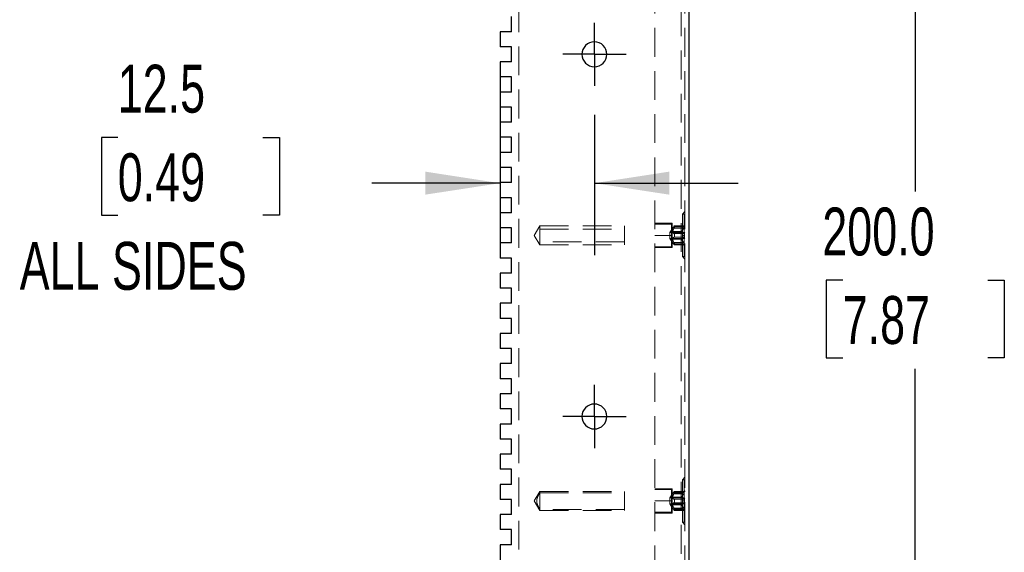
# Model space of a CAD drawing. Header units: millimetres. Extents: x 0 to 838, y 0 to 648.
# Tile 11 of 20: x 388 to 518, y 302 to 373. Entities that reach past the tile are written whole.
import ezdxf

# ---------------------------------------------------------------- set-up
doc = ezdxf.new("R2010")
doc.units = ezdxf.units.MM
doc.header["$LTSCALE"] = 3
doc.linetypes.add('CENTERX2', pattern=[20.32, 12.7, -2.54, 2.54, -2.54])
doc.linetypes.add('HIDDEN', pattern=[1.905, 1.27, -0.635])
doc.layers.add('CENTER', color=40, linetype='CENTERX2')
doc.layers.add('DIMENSIONS', color=140, linetype='Continuous', lineweight=25)
doc.styles.add('SLDTEXTSTYLE0', font='TXT', dxfattribs={"width": 0.7})
doc.dimstyles.new('SLDDIMSTYLE1', dxfattribs={"dimtxt": 6.474023, "dimasz": 9.906, "dimexe": 0, "dimexo": 0.0625, "dimgap": 1.618506, "dimtad": 0, "dimtih": 1, "dimtoh": 1, "dimdec": 1, "dimrnd": 1e-09, "dimzin": 4, "dimdsep": 46, "dimtxsty": 'SLDTEXTSTYLE0', "dimsah": 1, "dimcen": 0.09, "dimadec": 0, "dimazin": 1, "dimtfac": 1, "dimtdec": 1, "dimtofl": 0, "dimtmove": 0, "dimatfit": 3, "dimfxl": 0, "dimfrac": 2, "dimtolj": 1, "dimtzin": 12, "dimarcsym": 0})
doc.dimstyles.new('SLDDIMSTYLE2', dxfattribs={"dimtxt": 6.474023, "dimasz": 9.906, "dimexe": 0, "dimexo": 0.0625, "dimgap": 1.618506, "dimtad": 0, "dimtih": 1, "dimtoh": 1, "dimdec": 1, "dimrnd": 1e-09, "dimzin": 12, "dimdsep": 46, "dimtxsty": 'SLDTEXTSTYLE0', "dimsah": 1, "dimcen": 0.09, "dimadec": 0, "dimazin": 3, "dimtfac": 1, "dimtdec": 1, "dimtmove": 0, "dimatfit": 0, "dimfxl": 0, "dimfrac": 2, "dimtolj": 1, "dimtzin": 12, "dimarcsym": 0})

# ---------------------------------------------------------------- blocks, each defined once
blk = doc.blocks.new('_D_11')
at = {"layer": 'DIMENSIONS'}
for p, q in [((476.38, 431.61), (516.1, 431.61)), ((506.57, 431.61), (506.57, 349.91)), ((496.96, 338.17), (494.78, 338.17)), ((494.78, 338.17), (494.78, 327.88)), ((516.19, 338.17), (518.37, 338.17)), ((518.37, 338.17), (518.37, 327.88)), ((494.78, 327.88), (496.96, 327.88)), ((518.37, 327.88), (516.19, 327.88)), ((506.57, 231.61), (506.57, 326.43)), ((480.38, 231.61), (516.1, 231.61))]:
    blk.add_line(p, q, dxfattribs=at)
for points in [[(506.57, 431.61), (505.05, 421.7), (508.1, 421.7)], [(506.57, 231.61), (508.1, 241.51), (505.05, 241.51)]]:
    blk.add_solid(points, dxfattribs=at)
at = {"layer": 'DIMENSIONS', "char_height": 6.35, "attachment_point": 1, "style": 'SLDTEXTSTYLE0'}
for s, insert in [('200.0', (494.26, 347.8)), ('7.87', (496.96, 336.07))]:
    blk.add_mtext(s, dxfattribs=dict(at, insert=insert))
blk = doc.blocks.new('_D_12')
at = {"layer": 'DIMENSIONS'}
for p, q in [((451.57, 365.3), (451.57, 341.51)), ((464.07, 360.11), (464.07, 341.51)), ((400.93, 357.09), (398.76, 357.09)), ((398.76, 357.09), (398.76, 346.8)), ((420.17, 357.09), (422.34, 357.09)), ((422.34, 357.09), (422.34, 346.8)), ((451.57, 351.03), (434.6, 351.03)), ((464.07, 351.03), (483.12, 351.03)), ((398.76, 346.8), (400.93, 346.8)), ((422.34, 346.8), (420.17, 346.8))]:
    blk.add_line(p, q, dxfattribs=at)
for points in [[(451.57, 351.03), (441.67, 352.56), (441.67, 349.51)], [(464.07, 351.03), (473.98, 349.51), (473.98, 352.56)]]:
    blk.add_solid(points, dxfattribs=at)
at = {"layer": 'DIMENSIONS', "char_height": 6.35, "attachment_point": 1, "style": 'SLDTEXTSTYLE0'}
for s, insert in [('12.5', (400.93, 366.73)), ('0.49', (400.93, 354.99)), ('ALL SIDES', (387.94, 343.25))]:
    blk.add_mtext(s, dxfattribs=dict(at, insert=insert))
blk = doc.blocks.new('SW_CENTERMARKSYMBOL_13')
at = {"layer": 'CENTER', "color": 0}
for p, q in [((0, 2.54), (0, 4.19)), ((0, 0), (0, 2.54)), ((-2.54, 0), (-4.19, 0)), ((0, 0), (-2.54, 0)), ((0, 0), (0, -2.54)), ((0, 0), (2.54, 0)), ((2.54, 0), (4.19, 0)), ((0, -2.54), (0, -4.19))]:
    blk.add_line(p, q, dxfattribs=at)
blk = doc.blocks.new('SW_CENTERMARKSYMBOL_14')
at = {"layer": 'CENTER', "color": 0}
for p, q in [((0, 2.54), (0, 4.19)), ((0, 0), (0, 2.54)), ((-2.54, 0), (-4.19, 0)), ((0, 0), (-2.54, 0)), ((0, 0), (0, -2.54)), ((0, 0), (2.54, 0)), ((2.54, 0), (4.19, 0)), ((0, -2.54), (0, -4.19))]:
    blk.add_line(p, q, dxfattribs=at)

msp = doc.modelspace()

# ---------------------------------------------------------------- linework, layer by layer
at = {"color": 7, "linetype": 'HIDDEN', "lineweight": 18}
for p, q in [((472.07, 451.61), (472.07, 236.61)), ((476.07, 451.61), (476.07, 236.61)), ((454.07, 239.61), (454.07, 448.61)), ((475.57, 448.61), (475.57, 239.61)), ((476.07, 347.26), (475.72, 346.91)), ((474.37, 345.71), (472.07, 345.71)), ((474.27, 345.61), (474.37, 345.71)), ((474.37, 344.11), (474.37, 345.71)), ((475.72, 346.91), (475.72, 344.11)), ((475.97, 346.91), (475.72, 346.91)), ((475.97, 341.31), (475.97, 346.91)), ((475.97, 346.91), (475.97, 341.31)), ((475.97, 341.31), (475.97, 346.91)), ((475.97, 346.91), (475.97, 341.31)), ((475.97, 341.31), (475.97, 346.91)), ((475.97, 346.91), (475.97, 341.31)), ((475.97, 341.31), (475.97, 346.91)), ((475.97, 346.91), (475.97, 341.31)), ((456.07, 344.11), (456.83, 345.36)), ((456.83, 345.36), (468.07, 345.36)), ((456.83, 345.36), (456.83, 342.86)), ((456.83, 344.93), (468.07, 344.93)), ((468.07, 345.36), (468.07, 342.86)), ((474.27, 345.61), (472.07, 345.61)), ((474.07, 344.51), (474.45, 345.13)), ((474.07, 344.51), (474.07, 343.71)), ((474.07, 344.51), (476.02, 344.51)), ((474.27, 342.61), (474.27, 345.61)), ((474.45, 345.13), (474.45, 345.13)), ((474.45, 345.13), (475.68, 345.13)), ((474.45, 345.13), (474.45, 345.13)), ((474.45, 345.13), (474.45, 345.13)), ((474.45, 345.13), (474.45, 345.13)), ((474.45, 345.13), (474.45, 345.13)), ((474.45, 345.13), (474.45, 345.13)), ((474.45, 345.13), (474.45, 345.13)), ((474.45, 345.13), (474.45, 345.13)), ((474.45, 344.62), (474.45, 344.61)), ((474.45, 344.62), (475.68, 344.62)), ((474.45, 344.62), (475.68, 344.62)), ((474.45, 344.62), (475.68, 344.62)), ((474.45, 344.62), (475.68, 344.62)), ((474.45, 344.62), (475.68, 344.62)), ((474.45, 344.62), (475.68, 344.62)), ((474.45, 344.62), (475.68, 344.62)), ((474.45, 344.62), (475.68, 344.62)), ((474.45, 344.61), (475.68, 344.61)), ((474.45, 344.61), (475.68, 344.61)), ((474.45, 344.61), (475.68, 344.61)), ((474.45, 344.61), (475.68, 344.61)), ((474.45, 344.61), (475.68, 344.61)), ((474.45, 344.61), (475.68, 344.61)), ((474.45, 344.61), (475.68, 344.61)), ((474.45, 344.61), (475.68, 344.61)), ((476.08, 345.36), (474.59, 345.36)), ((474.6, 345.29), (475.92, 345.29)), ((474.6, 345.29), (475.92, 345.29)), ((474.6, 345.29), (475.92, 345.29)), ((474.6, 345.29), (475.92, 345.29)), ((474.6, 345.29), (475.92, 345.29)), ((474.6, 345.29), (475.92, 345.29)), ((474.6, 345.29), (475.92, 345.29)), ((474.6, 345.29), (475.92, 345.29)), ((474.6, 345.05), (475.92, 345.05)), ((474.6, 345.05), (475.92, 345.05)), ((474.6, 345.05), (475.92, 345.05)), ((474.6, 345.05), (475.92, 345.05)), ((474.6, 345.05), (475.92, 345.05)), ((474.6, 345.05), (475.92, 345.05)), ((474.6, 345.05), (475.92, 345.05)), ((474.6, 345.05), (475.92, 345.05)), ((474.6, 344.35), (475.92, 344.35)), ((474.6, 344.35), (475.92, 344.35)), ((474.6, 344.35), (475.92, 344.35)), ((474.6, 344.35), (475.92, 344.35)), ((474.6, 344.35), (475.92, 344.35)), ((474.6, 344.35), (475.92, 344.35)), ((474.6, 344.35), (475.92, 344.35)), ((474.6, 344.35), (475.92, 344.35)), ((476.07, 345.52), (475.68, 345.13)), ((475.68, 345.13), (475.68, 345.13)), ((475.68, 345.13), (475.68, 345.13)), ((475.68, 345.13), (475.68, 345.13)), ((475.68, 345.13), (475.68, 345.13)), ((475.68, 344.62), (475.68, 344.61)), ((476.02, 343.71), (476.02, 344.51)), ((476.07, 344.46), (476.02, 344.51)), ((456.07, 344.11), (456.83, 342.86)), ((468.07, 343.26), (456.83, 343.26)), ((472.07, 344.11), (474.37, 344.11)), ((472.07, 344.11), (474.37, 344.11)), ((472.07, 344.11), (474.37, 344.11)), ((472.07, 344.11), (474.37, 344.11)), ((472.07, 344.11), (474.37, 344.11)), ((472.07, 344.11), (474.37, 344.11)), ((472.07, 344.11), (474.37, 344.11)), ((472.07, 344.11), (474.37, 344.11)), ((474.07, 343.71), (474.45, 343.09)), ((474.07, 343.71), (476.02, 343.71)), ((474.37, 342.51), (474.37, 344.11)), ((474.45, 343.6), (474.45, 343.59)), ((474.45, 343.6), (475.68, 343.6)), ((474.45, 343.6), (475.68, 343.6)), ((474.45, 343.6), (475.68, 343.6)), ((474.45, 343.6), (475.68, 343.6)), ((474.45, 343.6), (475.68, 343.6)), ((474.45, 343.6), (475.68, 343.6)), ((474.45, 343.6), (475.68, 343.6)), ((474.45, 343.6), (475.68, 343.6)), ((474.45, 343.59), (475.68, 343.59)), ((474.45, 343.59), (475.68, 343.59)), ((474.45, 343.59), (475.68, 343.59)), ((474.45, 343.59), (475.68, 343.59)), ((474.45, 343.59), (475.68, 343.59)), ((474.45, 343.59), (475.68, 343.59)), ((474.45, 343.59), (475.68, 343.59)), ((474.45, 343.59), (475.68, 343.59)), ((474.45, 343.09), (474.45, 343.09)), ((474.45, 343.09), (475.68, 343.09)), ((474.45, 343.09), (474.45, 343.09)), ((474.45, 343.09), (474.45, 343.09)), ((474.45, 343.09), (474.45, 343.09)), ((474.45, 343.09), (474.45, 343.09)), ((474.45, 343.09), (474.45, 343.09)), ((474.45, 343.09), (474.45, 343.09)), ((474.45, 343.09), (474.45, 343.09)), ((474.6, 343.86), (475.92, 343.86)), ((474.6, 343.86), (475.92, 343.86)), ((474.6, 343.86), (475.92, 343.86)), ((474.6, 343.86), (475.92, 343.86)), ((474.6, 343.86), (475.92, 343.86)), ((474.6, 343.86), (475.92, 343.86)), ((474.6, 343.86), (475.92, 343.86)), ((474.6, 343.86), (475.92, 343.86)), ((474.6, 343.16), (475.92, 343.16)), ((474.6, 343.16), (475.92, 343.16)), ((474.6, 343.16), (475.92, 343.16)), ((474.6, 343.16), (475.92, 343.16)), ((474.6, 343.16), (475.92, 343.16)), ((474.6, 343.16), (475.92, 343.16)), ((474.6, 343.16), (475.92, 343.16)), ((474.6, 343.16), (475.92, 343.16)), ((475.68, 343.6), (475.68, 343.59)), ((475.68, 343.09), (475.68, 343.09)), ((475.68, 343.09), (476.07, 342.7)), ((475.68, 343.09), (475.68, 343.09)), ((475.68, 343.09), (475.68, 343.09)), ((475.68, 343.09), (475.68, 343.09)), ((475.68, 343.09), (475.68, 343.09)), ((475.68, 343.09), (475.68, 343.09)), ((475.68, 343.09), (475.68, 343.09)), ((475.68, 343.09), (475.68, 343.09)), ((475.72, 344.11), (476.07, 344.11)), ((475.72, 344.11), (476.07, 344.11)), ((475.72, 344.11), (475.72, 341.31)), ((475.72, 344.11), (476.07, 344.11)), ((475.72, 344.11), (476.07, 344.11)), ((475.72, 344.11), (476.07, 344.11)), ((475.72, 344.11), (476.07, 344.11)), ((475.72, 344.11), (476.07, 344.11)), ((475.72, 344.11), (476.07, 344.11)), ((476.07, 343.76), (476.02, 343.71)), ((456.83, 342.86), (468.07, 342.86)), ((474.27, 342.61), (472.07, 342.61)), ((472.07, 342.51), (474.37, 342.51)), ((474.27, 342.61), (474.37, 342.51)), ((474.6, 342.92), (475.92, 342.92)), ((474.6, 342.92), (475.92, 342.92)), ((474.6, 342.92), (475.92, 342.92)), ((474.6, 342.92), (475.92, 342.92)), ((474.6, 342.92), (475.92, 342.92)), ((474.6, 342.92), (475.92, 342.92)), ((474.6, 342.92), (475.92, 342.92)), ((474.6, 342.92), (475.92, 342.92)), ((474.68, 342.85), (476.05, 342.85)), ((475.97, 341.31), (475.72, 341.31)), ((475.72, 341.31), (476.07, 340.96)), ((476.07, 312.06), (475.72, 311.71)), ((474.37, 310.51), (472.07, 310.51)), ((474.27, 310.41), (474.37, 310.51)), ((474.37, 308.91), (474.37, 310.51)), ((475.72, 311.71), (475.72, 308.91)), ((475.97, 311.71), (475.72, 311.71)), ((475.97, 306.11), (475.97, 311.71)), ((475.97, 311.71), (475.97, 306.11)), ((475.97, 306.11), (475.97, 311.71)), ((475.97, 311.71), (475.97, 306.11)), ((475.97, 306.11), (475.97, 311.71)), ((475.97, 311.71), (475.97, 306.11)), ((475.97, 306.11), (475.97, 311.71)), ((475.97, 311.71), (475.97, 306.11)), ((456.07, 308.91), (456.83, 310.16)), ((456.83, 310.16), (456.83, 307.66)), ((456.83, 310.16), (468.07, 310.16)), ((456.83, 310.01), (468.07, 310.01)), ((468.07, 310.16), (468.07, 307.66)), ((474.27, 310.41), (472.07, 310.41)), ((474.07, 309.31), (474.45, 309.93)), ((474.07, 309.31), (474.07, 308.51)), ((474.07, 309.31), (476.02, 309.31)), ((474.27, 307.41), (474.27, 310.41)), ((474.45, 309.93), (474.45, 309.93)), ((474.45, 309.93), (475.68, 309.93)), ((474.45, 309.93), (474.45, 309.93)), ((474.45, 309.93), (474.45, 309.93)), ((474.45, 309.93), (474.45, 309.93)), ((474.45, 309.93), (474.45, 309.93)), ((474.45, 309.93), (474.45, 309.93)), ((474.45, 309.93), (474.45, 309.93)), ((474.45, 309.93), (474.45, 309.93)), ((474.45, 309.43), (474.45, 309.42)), ((474.45, 309.43), (475.68, 309.43)), ((474.45, 309.43), (475.68, 309.43)), ((474.45, 309.43), (475.68, 309.43)), ((474.45, 309.43), (475.68, 309.43)), ((474.45, 309.43), (475.68, 309.43)), ((474.45, 309.43), (475.68, 309.43)), ((474.45, 309.43), (475.68, 309.43)), ((474.45, 309.43), (475.68, 309.43)), ((474.45, 309.42), (475.68, 309.42)), ((474.45, 309.42), (475.68, 309.42)), ((474.45, 309.42), (475.68, 309.42)), ((474.45, 309.42), (475.68, 309.42)), ((474.45, 309.42), (475.68, 309.42)), ((474.45, 309.42), (475.68, 309.42)), ((474.45, 309.42), (475.68, 309.42)), ((474.45, 309.42), (475.68, 309.42)), ((476.08, 310.17), (474.59, 310.17)), ((474.6, 310.1), (475.92, 310.1)), ((474.6, 310.1), (475.92, 310.1)), ((474.6, 310.1), (475.92, 310.1)), ((474.6, 310.1), (475.92, 310.1)), ((474.6, 310.1), (475.92, 310.1)), ((474.6, 310.1), (475.92, 310.1)), ((474.6, 310.1), (475.92, 310.1)), ((474.6, 310.1), (475.92, 310.1)), ((474.6, 309.85), (475.92, 309.85)), ((474.6, 309.85), (475.92, 309.85)), ((474.6, 309.85), (475.92, 309.85)), ((474.6, 309.85), (475.92, 309.85)), ((474.6, 309.85), (475.92, 309.85)), ((474.6, 309.85), (475.92, 309.85)), ((474.6, 309.85), (475.92, 309.85)), ((474.6, 309.85), (475.92, 309.85)), ((474.6, 309.15), (475.92, 309.15)), ((474.6, 309.15), (475.92, 309.15)), ((474.6, 309.15), (475.92, 309.15)), ((474.6, 309.15), (475.92, 309.15)), ((474.6, 309.15), (475.92, 309.15)), ((474.6, 309.15), (475.92, 309.15)), ((474.6, 309.15), (475.92, 309.15)), ((474.6, 309.15), (475.92, 309.15)), ((476.07, 310.32), (475.68, 309.93)), ((475.68, 309.93), (475.68, 309.93)), ((475.68, 309.93), (475.68, 309.93)), ((475.68, 309.93), (475.68, 309.93)), ((475.68, 309.93), (475.68, 309.93)), ((475.68, 309.43), (475.68, 309.42)), ((476.02, 308.51), (476.02, 309.31)), ((476.07, 309.26), (476.02, 309.31)), ((456.07, 308.91), (456.83, 307.66)), ((472.07, 308.91), (474.37, 308.91)), ((472.07, 308.91), (474.37, 308.91)), ((472.07, 308.91), (474.37, 308.91)), ((472.07, 308.91), (474.37, 308.91)), ((472.07, 308.91), (474.37, 308.91)), ((472.07, 308.91), (474.37, 308.91)), ((472.07, 308.91), (474.37, 308.91)), ((472.07, 308.91), (474.37, 308.91)), ((474.07, 308.51), (474.45, 307.89)), ((474.07, 308.51), (476.02, 308.51)), ((474.37, 307.31), (474.37, 308.91)), ((474.45, 308.41), (474.45, 308.4)), ((474.45, 308.41), (475.68, 308.41)), ((474.45, 308.41), (475.68, 308.41)), ((474.45, 308.41), (475.68, 308.41)), ((474.45, 308.41), (475.68, 308.41)), ((474.45, 308.41), (475.68, 308.41)), ((474.45, 308.41), (475.68, 308.41)), ((474.45, 308.41), (475.68, 308.41)), ((474.45, 308.41), (475.68, 308.41)), ((474.45, 308.4), (475.68, 308.4)), ((474.45, 308.4), (475.68, 308.4)), ((474.45, 308.4), (475.68, 308.4)), ((474.45, 308.4), (475.68, 308.4)), ((474.45, 308.4), (475.68, 308.4)), ((474.45, 308.4), (475.68, 308.4)), ((474.45, 308.4), (475.68, 308.4)), ((474.45, 308.4), (475.68, 308.4)), ((474.45, 307.89), (474.45, 307.89)), ((474.45, 307.89), (475.68, 307.89)), ((474.45, 307.89), (474.45, 307.89)), ((474.45, 307.89), (474.45, 307.89)), ((474.45, 307.89), (474.45, 307.89)), ((474.45, 307.89), (474.45, 307.89)), ((474.45, 307.89), (474.45, 307.89)), ((474.45, 307.89), (474.45, 307.89)), ((474.45, 307.89), (474.45, 307.89)), ((474.6, 308.67), (475.92, 308.67)), ((474.6, 308.67), (475.92, 308.67)), ((474.6, 308.67), (475.92, 308.67)), ((474.6, 308.67), (475.92, 308.67)), ((474.6, 308.67), (475.92, 308.67)), ((474.6, 308.67), (475.92, 308.67)), ((474.6, 308.67), (475.92, 308.67)), ((474.6, 308.67), (475.92, 308.67)), ((474.6, 307.97), (475.92, 307.97)), ((474.6, 307.97), (475.92, 307.97)), ((474.6, 307.97), (475.92, 307.97)), ((474.6, 307.97), (475.92, 307.97)), ((474.6, 307.97), (475.92, 307.97)), ((474.6, 307.97), (475.92, 307.97)), ((474.6, 307.97), (475.92, 307.97)), ((474.6, 307.97), (475.92, 307.97)), ((475.68, 308.41), (475.68, 308.4)), ((475.68, 307.89), (475.68, 307.89)), ((475.68, 307.89), (476.07, 307.5)), ((475.68, 307.89), (475.68, 307.89)), ((475.68, 307.89), (475.68, 307.89)), ((475.68, 307.89), (475.68, 307.89)), ((475.68, 307.89), (475.68, 307.89)), ((475.68, 307.89), (475.68, 307.89)), ((475.68, 307.89), (475.68, 307.89)), ((475.68, 307.89), (475.68, 307.89)), ((475.72, 308.91), (476.07, 308.91)), ((475.72, 308.91), (476.07, 308.91)), ((475.72, 308.91), (475.72, 306.11)), ((475.72, 308.91), (476.07, 308.91)), ((475.72, 308.91), (476.07, 308.91)), ((475.72, 308.91), (476.07, 308.91)), ((475.72, 308.91), (476.07, 308.91)), ((475.72, 308.91), (476.07, 308.91)), ((475.72, 308.91), (476.07, 308.91)), ((476.07, 308.56), (476.02, 308.51)), ((468.07, 307.8), (456.83, 307.8)), ((456.83, 307.66), (468.07, 307.66)), ((474.27, 307.41), (472.07, 307.41)), ((472.07, 307.31), (474.37, 307.31)), ((474.27, 307.41), (474.37, 307.31)), ((474.6, 307.73), (475.92, 307.73)), ((474.6, 307.73), (475.92, 307.73)), ((474.6, 307.73), (475.92, 307.73)), ((474.6, 307.73), (475.92, 307.73)), ((474.6, 307.73), (475.92, 307.73)), ((474.6, 307.73), (475.92, 307.73)), ((474.6, 307.73), (475.92, 307.73)), ((474.6, 307.73), (475.92, 307.73)), ((474.68, 307.66), (476.05, 307.66)), ((475.97, 306.11), (475.72, 306.11)), ((475.72, 306.11), (476.07, 305.76))]:
    msp.add_line(p, q, dxfattribs=at)
for p, q in [((476.57, 451.61), (476.57, 236.61)), ((453.07, 371.11), (453.07, 373.11)), ((451.57, 371.11), (451.57, 369.11)), ((453.07, 371.11), (451.57, 371.11)), ((453.07, 369.11), (451.57, 369.11)), ((453.07, 367.11), (453.07, 369.11)), ((451.57, 367.11), (451.57, 365.11)), ((453.07, 367.11), (451.57, 367.11)), ((453.07, 365.11), (451.57, 365.11)), ((453.07, 363.11), (453.07, 365.11)), ((451.57, 363.11), (451.57, 361.11)), ((453.07, 363.11), (451.57, 363.11)), ((453.07, 361.11), (451.57, 361.11)), ((453.07, 359.11), (453.07, 361.11)), ((451.57, 359.11), (451.57, 357.11)), ((453.07, 359.11), (451.57, 359.11)), ((453.07, 357.11), (451.57, 357.11)), ((453.07, 355.11), (453.07, 357.11)), ((451.57, 355.11), (451.57, 353.11)), ((453.07, 355.11), (451.57, 355.11)), ((453.07, 353.11), (451.57, 353.11)), ((453.07, 351.11), (453.07, 353.11)), ((451.57, 351.11), (451.57, 349.11)), ((453.07, 351.11), (451.57, 351.11)), ((453.07, 349.11), (451.57, 349.11)), ((453.07, 347.11), (453.07, 349.11)), ((451.57, 347.11), (451.57, 345.11)), ((453.07, 347.11), (451.57, 347.11)), ((453.07, 345.11), (451.57, 345.11)), ((453.07, 343.11), (453.07, 345.11)), ((451.57, 343.11), (451.57, 341.11)), ((453.07, 343.11), (451.57, 343.11)), ((453.07, 341.11), (451.57, 341.11)), ((453.07, 339.11), (453.07, 341.11)), ((451.57, 339.11), (451.57, 337.11)), ((453.07, 339.11), (451.57, 339.11)), ((453.07, 337.11), (451.57, 337.11)), ((453.07, 335.11), (453.07, 337.11)), ((451.57, 335.11), (451.57, 333.11)), ((453.07, 335.11), (451.57, 335.11)), ((453.07, 333.11), (451.57, 333.11)), ((453.07, 331.11), (453.07, 333.11)), ((451.57, 331.11), (451.57, 329.11)), ((453.07, 331.11), (451.57, 331.11)), ((453.07, 329.11), (451.57, 329.11)), ((453.07, 327.11), (453.07, 329.11)), ((451.57, 327.11), (451.57, 325.11)), ((453.07, 327.11), (451.57, 327.11)), ((453.07, 325.11), (451.57, 325.11)), ((453.07, 323.11), (453.07, 325.11)), ((451.57, 323.11), (451.57, 321.11)), ((453.07, 323.11), (451.57, 323.11)), ((453.07, 321.11), (451.57, 321.11)), ((453.07, 319.11), (453.07, 321.11)), ((451.57, 319.11), (451.57, 317.11)), ((453.07, 319.11), (451.57, 319.11)), ((453.07, 317.11), (451.57, 317.11)), ((453.07, 315.11), (453.07, 317.11)), ((451.57, 315.11), (451.57, 313.11)), ((453.07, 315.11), (451.57, 315.11)), ((453.07, 313.11), (451.57, 313.11)), ((453.07, 311.11), (453.07, 313.11)), ((451.57, 311.11), (451.57, 309.11)), ((453.07, 311.11), (451.57, 311.11)), ((453.07, 309.11), (451.57, 309.11)), ((453.07, 307.11), (453.07, 309.11)), ((451.57, 307.11), (451.57, 305.11)), ((453.07, 307.11), (451.57, 307.11)), ((453.07, 305.11), (451.57, 305.11)), ((453.07, 303.11), (453.07, 305.11)), ((451.57, 303.11), (451.57, 301.11)), ((453.07, 303.11), (451.57, 303.11))]:
    msp.add_line(p, q)
for centre, start, end in [((464.07, 368.11), 90, 270), ((464.07, 368.11), 270, 90), ((464.07, 320.11), 90, 270), ((464.07, 320.11), 270, 90)]:
    msp.add_arc(centre, 1.65, start, end)
for centre, start, end in [((475.97, 346.81), 0, 90), ((475.97, 341.41), 270, 0), ((475.97, 311.61), 0, 90), ((475.97, 306.21), 270, 0)]:
    msp.add_arc(centre, 0.1, start, end, dxfattribs=at)
for points, knots in [([(474.45, 345.13), (474.46, 345.13), (474.46, 345.13), (474.47, 345.14), (474.48, 345.15), (474.5, 345.18), (474.54, 345.22), (474.58, 345.26), (474.6, 345.29)], [0, 0, 0, 0, 0.12409, 0.250239, 0.373417, 0.49956, 0.739315, 1, 1, 1, 1]), ([(474.6, 345.29), (474.58, 345.27), (474.56, 345.24), (474.52, 345.2), (474.5, 345.17), (474.48, 345.15), (474.47, 345.14), (474.46, 345.13), (474.46, 345.13), (474.45, 345.13)], [0, 0, 0, 0, 0.176301, 0.341619, 0.499489, 0.625878, 0.749452, 0.875773, 1, 1, 1, 1]), ([(474.6, 345.05), (474.58, 345.02), (474.56, 344.98), (474.52, 344.91), (474.5, 344.84), (474.48, 344.78), (474.47, 344.73), (474.46, 344.67), (474.46, 344.64), (474.45, 344.62)], [0, 0, 0, 0, 0.176338, 0.341636, 0.499471, 0.625835, 0.749396, 0.875732, 1, 1, 1, 1]), ([(474.45, 344.61), (474.46, 344.6), (474.46, 344.56), (474.47, 344.52), (474.48, 344.48), (474.5, 344.43), (474.54, 344.38), (474.58, 344.36), (474.6, 344.35)], [0, 0, 0, 0, 0.124148, 0.250309, 0.373464, 0.499592, 0.73929, 1, 1, 1, 1]), ([(474.6, 345.29), (474.61, 345.3), (474.62, 345.32), (474.65, 345.35), (474.67, 345.36), (474.69, 345.36), (474.7, 345.33), (474.69, 345.28), (474.67, 345.2), (474.64, 345.12), (474.61, 345.07), (474.6, 345.05)], [0, 0, 0, 0, 0.0849128, 0.1672481, 0.2499131, 0.376241, 0.4993087, 0.6226689, 0.7493828, 0.8733518, 1, 1, 1, 1]), ([(474.6, 345.05), (474.61, 345.06), (474.62, 345.1), (474.65, 345.15), (474.67, 345.21), (474.69, 345.28), (474.7, 345.33), (474.69, 345.36), (474.67, 345.36), (474.67, 345.36)], [0, 0, 0, 0, 0.113311, 0.223182, 0.333494, 0.502069, 0.666295, 0.83091, 1, 1, 1, 1]), ([(474.6, 345.29), (474.61, 345.3), (474.62, 345.32), (474.65, 345.35), (474.66, 345.35), (474.67, 345.36)], [0, 0, 0, 0, 0.33977, 0.669225, 1, 1, 1, 1]), ([(474.6, 345.05), (474.61, 345.06), (474.62, 345.1), (474.65, 345.15), (474.67, 345.21), (474.69, 345.28), (474.7, 345.33), (474.69, 345.36), (474.67, 345.36), (474.67, 345.36)], [0, 0, 0, 0, 0.113311, 0.223182, 0.333494, 0.502069, 0.666295, 0.83091, 1, 1, 1, 1]), ([(474.6, 345.29), (474.61, 345.3), (474.62, 345.32), (474.65, 345.35), (474.66, 345.35), (474.67, 345.36)], [0, 0, 0, 0, 0.33977, 0.669225, 1, 1, 1, 1]), ([(474.6, 345.05), (474.61, 345.06), (474.62, 345.1), (474.65, 345.15), (474.67, 345.21), (474.69, 345.28), (474.7, 345.33), (474.69, 345.36), (474.67, 345.36), (474.67, 345.36)], [0, 0, 0, 0, 0.113311, 0.223182, 0.333494, 0.502069, 0.666295, 0.83091, 1, 1, 1, 1]), ([(474.6, 345.29), (474.61, 345.3), (474.62, 345.32), (474.65, 345.35), (474.66, 345.35), (474.67, 345.36)], [0, 0, 0, 0, 0.33977, 0.669225, 1, 1, 1, 1]), ([(474.6, 345.05), (474.61, 345.06), (474.62, 345.1), (474.65, 345.15), (474.67, 345.21), (474.69, 345.28), (474.7, 345.33), (474.69, 345.36), (474.67, 345.36), (474.67, 345.36)], [0, 0, 0, 0, 0.113311, 0.223182, 0.333494, 0.502069, 0.666295, 0.83091, 1, 1, 1, 1]), ([(474.6, 344.35), (474.61, 344.34), (474.62, 344.33), (474.65, 344.3), (474.67, 344.26), (474.69, 344.19), (474.7, 344.11), (474.69, 344.02), (474.67, 343.95), (474.64, 343.89), (474.61, 343.87), (474.6, 343.86)], [0, 0, 0, 0, 0.084913, 0.167249, 0.249914, 0.376242, 0.499309, 0.622669, 0.749382, 0.873351, 1, 1, 1, 1]), ([(475.92, 345.29), (475.89, 345.27), (475.85, 345.24), (475.8, 345.2), (475.76, 345.17), (475.72, 345.15), (475.69, 345.13), (475.69, 345.13), (475.68, 345.13)], [0, 0, 0, 0, 0.187452, 0.353613, 0.499111, 0.681847, 0.847041, 1, 1, 1, 1]), ([(475.68, 345.13), (475.69, 345.13), (475.69, 345.13), (475.7, 345.13), (475.71, 345.14), (475.73, 345.16), (475.77, 345.18), (475.83, 345.22), (475.88, 345.27), (475.92, 345.29)], [0, 0, 0, 0, 0.090692, 0.184893, 0.283929, 0.388943, 0.500895, 0.726774, 1, 1, 1, 1]), ([(475.92, 345.05), (475.89, 345.02), (475.85, 344.98), (475.8, 344.91), (475.76, 344.84), (475.72, 344.77), (475.69, 344.69), (475.69, 344.64), (475.68, 344.62)], [0, 0, 0, 0, 0.187534, 0.35369, 0.499109, 0.681786, 0.84695, 1, 1, 1, 1]), ([(475.68, 344.61), (475.69, 344.6), (475.69, 344.57), (475.7, 344.53), (475.71, 344.5), (475.73, 344.46), (475.77, 344.42), (475.83, 344.38), (475.88, 344.36), (475.92, 344.35)], [0, 0, 0, 0, 0.090768, 0.184987, 0.284005, 0.388984, 0.500901, 0.726686, 1, 1, 1, 1]), ([(475.92, 345.29), (475.94, 345.31), (475.98, 345.34), (476.02, 345.36), (476.04, 345.36), (476.05, 345.36), (476.05, 345.36)], [0, 0, 0, 0, 0.424888, 0.784589, 0.997184, 1, 1, 1, 1]), ([(474.6, 343.86), (474.58, 343.86), (474.56, 343.84), (474.52, 343.81), (474.5, 343.77), (474.48, 343.74), (474.47, 343.69), (474.46, 343.65), (474.46, 343.62), (474.45, 343.6)], [0, 0, 0, 0, 0.176338, 0.341636, 0.499471, 0.625835, 0.749396, 0.875732, 1, 1, 1, 1]), ([(474.45, 343.59), (474.46, 343.58), (474.46, 343.54), (474.47, 343.49), (474.48, 343.43), (474.5, 343.36), (474.54, 343.27), (474.58, 343.2), (474.6, 343.16)], [0, 0, 0, 0, 0.124148, 0.250309, 0.373463, 0.499592, 0.73929, 1, 1, 1, 1]), ([(474.6, 342.92), (474.58, 342.94), (474.56, 342.97), (474.52, 343.01), (474.5, 343.04), (474.48, 343.06), (474.47, 343.07), (474.46, 343.08), (474.46, 343.09), (474.45, 343.09)], [0, 0, 0, 0, 0.176338, 0.341635, 0.49947, 0.625834, 0.749395, 0.875731, 1, 1, 1, 1]), ([(474.45, 343.09), (474.46, 343.09), (474.46, 343.08), (474.47, 343.07), (474.48, 343.06), (474.5, 343.04), (474.54, 342.99), (474.58, 342.95), (474.6, 342.92)], [0, 0, 0, 0, 0.1241486, 0.2503103, 0.3734647, 0.499593, 0.7392906, 1, 1, 1, 1]), ([(474.6, 343.16), (474.6, 343.15), (474.61, 343.13), (474.63, 343.09), (474.66, 343.03), (474.69, 342.95), (474.7, 342.88), (474.69, 342.85), (474.68, 342.85), (474.68, 342.85)], [0, 0, 0, 0, 0.083908, 0.167656, 0.252626, 0.499764, 0.748305, 0.873104, 1, 1, 1, 1]), ([(475.92, 343.86), (475.89, 343.86), (475.85, 343.84), (475.8, 343.81), (475.76, 343.78), (475.72, 343.73), (475.69, 343.67), (475.69, 343.62), (475.68, 343.6)], [0, 0, 0, 0, 0.187534, 0.35369, 0.499109, 0.681786, 0.84695, 1, 1, 1, 1]), ([(475.68, 343.59), (475.69, 343.58), (475.69, 343.55), (475.7, 343.51), (475.71, 343.46), (475.73, 343.41), (475.77, 343.35), (475.83, 343.26), (475.88, 343.2), (475.92, 343.16)], [0, 0, 0, 0, 0.090768, 0.184987, 0.284005, 0.388984, 0.500901, 0.726686, 1, 1, 1, 1]), ([(475.92, 342.92), (475.89, 342.94), (475.85, 342.97), (475.8, 343.01), (475.76, 343.04), (475.72, 343.07), (475.69, 343.08), (475.69, 343.08), (475.68, 343.09)], [0, 0, 0, 0, 0.187533, 0.35369, 0.499108, 0.681785, 0.846949, 1, 1, 1, 1]), ([(475.68, 343.09), (475.69, 343.09), (475.69, 343.08), (475.7, 343.08), (475.71, 343.07), (475.73, 343.05), (475.77, 343.03), (475.83, 342.99), (475.88, 342.95), (475.92, 342.92)], [0, 0, 0, 0, 0.090768, 0.184987, 0.284005, 0.388984, 0.500901, 0.726686, 1, 1, 1, 1]), ([(474.68, 342.85), (474.67, 342.85), (474.67, 342.85), (474.66, 342.86), (474.64, 342.87), (474.62, 342.89), (474.6, 342.91), (474.6, 342.92)], [0, 0, 0, 0, 0.1629325, 0.3281056, 0.4977721, 0.7496633, 1, 1, 1, 1]), ([(476.05, 342.85), (476.04, 342.85), (476.03, 342.85), (476, 342.87), (475.96, 342.89), (475.93, 342.91), (475.92, 342.92)], [0, 0, 0, 0, 0.212949, 0.449419, 0.711304, 1, 1, 1, 1]), ([(456.83, 310.01), (456.78, 309.92), (456.68, 309.74), (456.56, 309.47), (456.46, 309.2), (456.41, 308.91), (456.46, 308.61), (456.56, 308.34), (456.68, 308.07), (456.78, 307.9), (456.83, 307.8)], [0, 0, 0, 0, 0.137519, 0.249723, 0.374743, 0.49884, 0.623883, 0.749165, 0.861795, 1, 1, 1, 1]), ([(474.45, 309.93), (474.46, 309.93), (474.46, 309.93), (474.47, 309.94), (474.48, 309.96), (474.5, 309.98), (474.54, 310.03), (474.58, 310.07), (474.6, 310.1)], [0, 0, 0, 0, 0.12409, 0.250239, 0.373417, 0.49956, 0.739315, 1, 1, 1, 1]), ([(474.6, 310.1), (474.58, 310.08), (474.56, 310.05), (474.52, 310.01), (474.5, 309.98), (474.48, 309.96), (474.47, 309.94), (474.46, 309.93), (474.46, 309.93), (474.45, 309.93)], [0, 0, 0, 0, 0.176301, 0.341619, 0.499489, 0.625878, 0.749452, 0.875773, 1, 1, 1, 1]), ([(474.6, 309.85), (474.58, 309.83), (474.56, 309.78), (474.52, 309.71), (474.5, 309.65), (474.48, 309.59), (474.47, 309.53), (474.46, 309.48), (474.46, 309.44), (474.45, 309.43)], [0, 0, 0, 0, 0.1763384, 0.3416361, 0.4994712, 0.625835, 0.7493963, 0.8757317, 1, 1, 1, 1]), ([(474.45, 309.42), (474.46, 309.4), (474.46, 309.37), (474.47, 309.32), (474.48, 309.28), (474.5, 309.24), (474.54, 309.19), (474.58, 309.16), (474.6, 309.15)], [0, 0, 0, 0, 0.1241476, 0.2503088, 0.3734635, 0.4995916, 0.7392898, 1, 1, 1, 1]), ([(474.6, 310.1), (474.61, 310.11), (474.62, 310.13), (474.65, 310.15), (474.67, 310.17), (474.69, 310.17), (474.7, 310.14), (474.69, 310.08), (474.67, 310.01), (474.64, 309.93), (474.61, 309.88), (474.6, 309.85)], [0, 0, 0, 0, 0.084913, 0.167248, 0.249913, 0.376241, 0.499309, 0.622669, 0.749383, 0.873352, 1, 1, 1, 1]), ([(474.6, 309.85), (474.61, 309.87), (474.62, 309.9), (474.65, 309.96), (474.67, 310.02), (474.69, 310.08), (474.7, 310.14), (474.69, 310.17), (474.67, 310.17), (474.67, 310.16)], [0, 0, 0, 0, 0.113311, 0.223182, 0.333494, 0.502069, 0.666295, 0.83091, 1, 1, 1, 1]), ([(474.6, 309.85), (474.61, 309.87), (474.62, 309.9), (474.65, 309.96), (474.67, 310.02), (474.69, 310.08), (474.7, 310.14), (474.69, 310.17), (474.67, 310.17), (474.67, 310.16)], [0, 0, 0, 0, 0.113311, 0.223182, 0.333494, 0.502069, 0.666295, 0.83091, 1, 1, 1, 1]), ([(474.6, 309.85), (474.61, 309.87), (474.62, 309.9), (474.65, 309.96), (474.67, 310.02), (474.69, 310.08), (474.7, 310.14), (474.69, 310.17), (474.67, 310.17), (474.67, 310.16)], [0, 0, 0, 0, 0.113311, 0.223182, 0.333494, 0.502069, 0.666295, 0.83091, 1, 1, 1, 1]), ([(474.6, 309.85), (474.61, 309.87), (474.62, 309.9), (474.65, 309.96), (474.67, 310.02), (474.69, 310.08), (474.7, 310.14), (474.69, 310.17), (474.67, 310.17), (474.67, 310.16)], [0, 0, 0, 0, 0.113311, 0.223182, 0.333494, 0.502069, 0.666295, 0.83091, 1, 1, 1, 1]), ([(474.6, 310.1), (474.61, 310.11), (474.62, 310.13), (474.65, 310.15), (474.66, 310.16), (474.67, 310.16)], [0, 0, 0, 0, 0.33977, 0.669225, 1, 1, 1, 1]), ([(474.6, 310.1), (474.61, 310.11), (474.62, 310.13), (474.65, 310.15), (474.66, 310.16), (474.67, 310.16)], [0, 0, 0, 0, 0.33977, 0.669225, 1, 1, 1, 1]), ([(474.6, 310.1), (474.61, 310.11), (474.62, 310.13), (474.65, 310.15), (474.66, 310.16), (474.67, 310.16)], [0, 0, 0, 0, 0.33977, 0.669225, 1, 1, 1, 1]), ([(474.6, 309.15), (474.61, 309.15), (474.62, 309.14), (474.65, 309.11), (474.67, 309.06), (474.69, 309), (474.7, 308.91), (474.69, 308.83), (474.67, 308.75), (474.64, 308.7), (474.61, 308.68), (474.6, 308.67)], [0, 0, 0, 0, 0.084913, 0.167249, 0.249914, 0.376242, 0.499309, 0.622669, 0.749382, 0.873351, 1, 1, 1, 1]), ([(475.92, 310.1), (475.89, 310.08), (475.85, 310.05), (475.8, 310.01), (475.76, 309.98), (475.72, 309.95), (475.69, 309.94), (475.69, 309.93), (475.68, 309.93)], [0, 0, 0, 0, 0.187452, 0.353613, 0.499111, 0.681847, 0.847041, 1, 1, 1, 1]), ([(475.68, 309.93), (475.69, 309.93), (475.69, 309.93), (475.7, 309.94), (475.71, 309.95), (475.73, 309.96), (475.77, 309.99), (475.83, 310.03), (475.88, 310.07), (475.92, 310.1)], [0, 0, 0, 0, 0.090692, 0.184893, 0.283929, 0.388943, 0.500895, 0.726774, 1, 1, 1, 1]), ([(475.92, 309.85), (475.89, 309.83), (475.85, 309.79), (475.8, 309.72), (475.76, 309.65), (475.72, 309.57), (475.69, 309.5), (475.69, 309.45), (475.68, 309.43)], [0, 0, 0, 0, 0.187534, 0.35369, 0.499109, 0.681786, 0.84695, 1, 1, 1, 1]), ([(475.68, 309.42), (475.69, 309.41), (475.69, 309.38), (475.7, 309.34), (475.71, 309.3), (475.73, 309.27), (475.77, 309.23), (475.83, 309.18), (475.88, 309.16), (475.92, 309.15)], [0, 0, 0, 0, 0.090768, 0.184987, 0.284005, 0.388984, 0.500901, 0.726686, 1, 1, 1, 1]), ([(475.92, 310.1), (475.94, 310.11), (475.98, 310.14), (476.02, 310.16), (476.04, 310.17), (476.05, 310.17), (476.05, 310.17)], [0, 0, 0, 0, 0.424888, 0.784589, 0.997184, 1, 1, 1, 1]), ([(474.6, 308.67), (474.58, 308.66), (474.56, 308.65), (474.52, 308.62), (474.5, 308.58), (474.48, 308.54), (474.47, 308.5), (474.46, 308.46), (474.46, 308.42), (474.45, 308.41)], [0, 0, 0, 0, 0.176338, 0.341636, 0.499471, 0.625835, 0.749396, 0.875732, 1, 1, 1, 1]), ([(474.45, 308.4), (474.46, 308.38), (474.46, 308.35), (474.47, 308.29), (474.48, 308.24), (474.5, 308.17), (474.54, 308.07), (474.58, 308.01), (474.6, 307.97)], [0, 0, 0, 0, 0.124148, 0.250309, 0.373463, 0.499592, 0.73929, 1, 1, 1, 1]), ([(474.6, 307.73), (474.58, 307.75), (474.56, 307.78), (474.52, 307.82), (474.5, 307.85), (474.48, 307.87), (474.47, 307.88), (474.46, 307.89), (474.46, 307.89), (474.45, 307.89)], [0, 0, 0, 0, 0.176338, 0.341635, 0.49947, 0.625834, 0.749395, 0.875731, 1, 1, 1, 1]), ([(474.45, 307.89), (474.46, 307.89), (474.46, 307.89), (474.47, 307.88), (474.48, 307.87), (474.5, 307.84), (474.54, 307.8), (474.58, 307.75), (474.6, 307.73)], [0, 0, 0, 0, 0.124149, 0.25031, 0.373465, 0.499593, 0.739291, 1, 1, 1, 1]), ([(474.6, 307.97), (474.6, 307.96), (474.61, 307.94), (474.63, 307.9), (474.66, 307.84), (474.69, 307.76), (474.7, 307.69), (474.69, 307.66), (474.68, 307.66), (474.68, 307.66)], [0, 0, 0, 0, 0.083908, 0.167656, 0.252626, 0.499764, 0.748305, 0.873104, 1, 1, 1, 1]), ([(475.92, 308.67), (475.89, 308.66), (475.85, 308.65), (475.8, 308.62), (475.76, 308.58), (475.72, 308.53), (475.69, 308.47), (475.69, 308.43), (475.68, 308.41)], [0, 0, 0, 0, 0.187534, 0.35369, 0.499109, 0.681786, 0.84695, 1, 1, 1, 1]), ([(475.68, 308.4), (475.69, 308.39), (475.69, 308.36), (475.7, 308.31), (475.71, 308.27), (475.73, 308.22), (475.77, 308.15), (475.83, 308.07), (475.88, 308), (475.92, 307.97)], [0, 0, 0, 0, 0.090768, 0.184987, 0.284005, 0.388984, 0.500901, 0.726686, 1, 1, 1, 1]), ([(475.92, 307.73), (475.89, 307.75), (475.85, 307.78), (475.8, 307.81), (475.76, 307.85), (475.72, 307.87), (475.69, 307.89), (475.69, 307.89), (475.68, 307.89)], [0, 0, 0, 0, 0.187533, 0.35369, 0.499108, 0.681785, 0.846949, 1, 1, 1, 1]), ([(475.68, 307.89), (475.69, 307.89), (475.69, 307.89), (475.7, 307.89), (475.71, 307.88), (475.73, 307.86), (475.77, 307.84), (475.83, 307.8), (475.88, 307.75), (475.92, 307.73)], [0, 0, 0, 0, 0.090768, 0.184987, 0.284005, 0.388984, 0.500901, 0.726686, 1, 1, 1, 1]), ([(474.68, 307.66), (474.67, 307.66), (474.67, 307.66), (474.66, 307.67), (474.64, 307.68), (474.62, 307.7), (474.6, 307.72), (474.6, 307.73)], [0, 0, 0, 0, 0.1629325, 0.3281056, 0.4977721, 0.7496633, 1, 1, 1, 1]), ([(476.05, 307.66), (476.04, 307.66), (476.03, 307.66), (476, 307.67), (475.96, 307.7), (475.93, 307.72), (475.92, 307.73)], [0, 0, 0, 0, 0.212949, 0.449419, 0.711304, 1, 1, 1, 1])]:
    msp.add_open_spline(points, degree=3, knots=knots, dxfattribs=at)

# ---------------------------------------------------------------- block references
at = {"layer": 'CENTER'}
for name, p in [('SW_CENTERMARKSYMBOL_13', (464.07, 368.11)), ('SW_CENTERMARKSYMBOL_14', (464.07, 320.11))]:
    msp.add_blockref(name, p, dxfattribs=at)

# ---------------------------------------------------------------- dimensions: what is measured, and where the dimension line sits
at = {"layer": 'DIMENSIONS'}
dim = msp.add_linear_dim(base=(506.57, 231.61), p1=(472.57, 431.61), p2=(476.57, 231.61), angle=90, dimstyle='SLDDIMSTYLE1', dxfattribs=at)
dim.commit()
dim.dimension.update_dxf_attribs({"geometry": '_D_11', "text_midpoint": (506.57, 338.17), "dimtype": 160})
dim = msp.add_linear_dim(base=(451.57, 351.03), p1=(464.07, 363.92), p2=(451.57, 369.11), text='<>\\PALL SIDES', dimstyle='SLDDIMSTYLE2', dxfattribs=at)
dim.commit()
dim.dimension.update_dxf_attribs({"geometry": '_D_12', "text_midpoint": (410.55, 351.03), "dimtype": 160})

doc.saveas('drawing.dxf')
